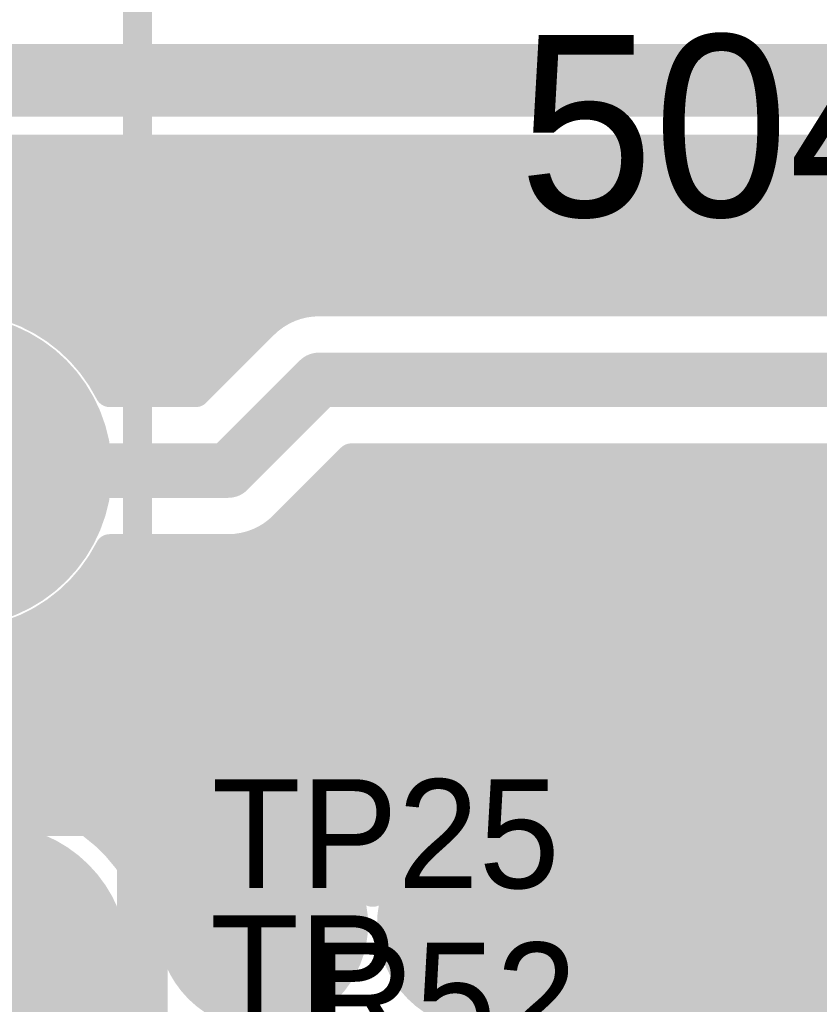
# Model space of a CAD drawing. Extents: x 7.17 to 14.1, y 4 to 11.75.
# Tile 182 of 214: x 11.05 to 11.27, y 8.27 to 8.54. Entities that reach past the tile are written whole.
import ezdxf

# ---------------------------------------------------------------- set-up
doc = ezdxf.new("R2010")
doc.units = 0
doc.layers.get('0').update_dxf_attribs({"linetype": 'CONTINUOUS'})
for name, color, linetype in [('BOTTOMLAYER', 5, 'CONTINUOUS'), ('BOTTOMSOLDER', 6, 'CONTINUOUS'), ('INTERNALPLANE1', 76, 'CONTINUOUS'), ('MECHANICAL1', 6, 'CONTINUOUS'), ('MULTILAYER', 9, 'CONTINUOUS'), ('TOPLAYER', 1, 'CONTINUOUS'), ('TOPOVERLAY', 2, 'CONTINUOUS'), ('TOPSOLDER', 216, 'CONTINUOUS')]:
    doc.layers.add(name, color=color, linetype=linetype)

# ---------------------------------------------------------------- blocks, each defined once
blk = doc.blocks.new('RELAY44_28')
at = {"layer": 'BOTTOMSOLDER', "const_width": 0.0375}
blk.add_lwpolyline([(0.68125, 0, 1), (0.71875, 0, 1)], format="xyb", close=True, dxfattribs=at)
at = {"layer": 'MECHANICAL1', "const_width": 0.008}
for points in [[(0.75, -0.05), (0.75, 0.35)], [(-0.05, -0.05), (0.75, -0.05)]]:
    blk.add_lwpolyline(points, dxfattribs=at)
at = {"layer": 'MECHANICAL1', "const_width": 0.004}
blk.add_lwpolyline([(0.748, -0.05, 1), (0.752, -0.05, 1)], format="xyb", close=True, dxfattribs=at)
blk.add_lwpolyline([(0.748, -0.05, 1), (0.752, -0.05, 1)], format="xyb", close=True, dxfattribs=at)
at = {"layer": 'MULTILAYER', "const_width": 0.0335}
blk.add_lwpolyline([(0.68325, 0, 1), (0.71675, 0, 1)], format="xyb", close=True, dxfattribs=at)
at = {"layer": 'TOPOVERLAY', "const_width": 0.008}
for points in [[(0.75, -0.05), (0.75, 0.35)], [(-0.05, -0.05), (0.75, -0.05)]]:
    blk.add_lwpolyline(points, dxfattribs=at)
at = {"layer": 'TOPOVERLAY', "const_width": 0.004}
blk.add_lwpolyline([(0.748, -0.05, 1), (0.752, -0.05, 1)], format="xyb", close=True, dxfattribs=at)
blk.add_lwpolyline([(0.748, -0.05, 1), (0.752, -0.05, 1)], format="xyb", close=True, dxfattribs=at)
at = {"layer": 'TOPSOLDER', "const_width": 0.0375}
blk.add_lwpolyline([(0.68125, 0, 1), (0.71875, 0, 1)], format="xyb", close=True, dxfattribs=at)
blk = doc.blocks.new('TEST_POINT_PAD_3_32')
at = {"layer": 'BOTTOMSOLDER', "const_width": 0.0365}
blk.add_lwpolyline([(-0.01825, 0, 1), (0.01825, 0, 1)], format="xyb", close=True, dxfattribs=at)
at = {"layer": 'MECHANICAL1', "const_width": 0.01}
for points in [[(-0.03937, 0.03937), (-0.03937, -0.03937)], [(0, 0.03937), (-0.03937, 0.03937)], [(0.03937, 0.03937), (0, 0.03937)], [(0.03937, 0.03937), (0.03937, -0.03937)], [(0.03937, -0.03937), (-0.03937, -0.03937)]]:
    blk.add_lwpolyline(points, dxfattribs=at)
at = {"layer": 'MECHANICAL1', "const_width": 0.005}
for points in [[(-0.04187, 0.03937, 1), (-0.03687, 0.03937, 1)], [(-0.04187, 0.03937, 1), (-0.03687, 0.03937, 1)], [(-0.0025, 0.03937, 1), (0.0025, 0.03937, 1)], [(-0.0025, 0.03937, 1), (0.0025, 0.03937, 1)], [(0.03687, 0.03937, 1), (0.04187, 0.03937, 1)], [(0.03687, 0.03937, 1), (0.04187, 0.03937, 1)], [(-0.04187, -0.03937, 1), (-0.03687, -0.03937, 1)], [(-0.04187, -0.03937, 1), (-0.03687, -0.03937, 1)], [(0.03687, -0.03937, 1), (0.04187, -0.03937, 1)], [(0.03687, -0.03937, 1), (0.04187, -0.03937, 1)]]:
    blk.add_lwpolyline(points, format="xyb", close=True, dxfattribs=at)
at = {"layer": 'MULTILAYER', "const_width": 0.0325}
blk.add_lwpolyline([(-0.01625, 0, 1), (0.01625, 0, 1)], format="xyb", close=True, dxfattribs=at)
at = {"layer": 'TOPOVERLAY', "const_width": 0.01}
for points in [[(-0.043307, 0.043307), (-0.043307, -0.043307)], [(0.043307, 0.043307), (-0.043307, 0.043307)], [(0.043307, 0.043307), (0.043307, 0.03937)], [(0.043307, 0.03937), (0.043307, -0.043307)], [(0.043307, -0.043307), (-0.043307, -0.043307)]]:
    blk.add_lwpolyline(points, dxfattribs=at)
at = {"layer": 'TOPOVERLAY', "const_width": 0.005}
for points in [[(-0.045807, 0.043307, 1), (-0.040807, 0.043307, 1)], [(-0.045807, 0.043307, 1), (-0.040807, 0.043307, 1)], [(0.040807, 0.043307, 1), (0.045807, 0.043307, 1)], [(0.040807, 0.043307, 1), (0.045807, 0.043307, 1)], [(0.040807, 0.03937, 1), (0.045807, 0.03937, 1)], [(0.040807, 0.03937, 1), (0.045807, 0.03937, 1)], [(-0.045807, -0.043307, 1), (-0.040807, -0.043307, 1)], [(-0.045807, -0.043307, 1), (-0.040807, -0.043307, 1)], [(0.040807, -0.043307, 1), (0.045807, -0.043307, 1)], [(0.040807, -0.043307, 1), (0.045807, -0.043307, 1)]]:
    blk.add_lwpolyline(points, format="xyb", close=True, dxfattribs=at)
at = {"layer": 'TOPSOLDER', "const_width": 0.0365}
blk.add_lwpolyline([(-0.01825, 0, 1), (0.01825, 0, 1)], format="xyb", close=True, dxfattribs=at)

msp = doc.modelspace()

# ---------------------------------------------------------------- linework, layer by layer
at = {"layer": 'BOTTOMLAYER'}
for points, const_width in [([(10.627904, 8.52), (11.737904, 8.52)], 0.015), ([(10.627904, 8.4985), (11.728998, 8.4985)], 0.008), ([(10.855504, 8.309914), (11.04409, 8.4985)], 0.008), ([(10.876231, 8.4985), (11.049162, 8.325569)], 0.008), ([(11.010582, 8.4985), (11.052073, 8.457009)], 0.008), ([(11.011415, 8.458754), (11.051161, 8.4985)], 0.008), ([(11.017653, 8.4985), (11.079653, 8.4365)], 0.008), ([(11.021479, 8.461747), (11.058232, 8.4985)], 0.008), ([(11.024725, 8.4985), (11.086725, 8.4365)], 0.008), ([(11.029299, 8.462496), (11.065303, 8.4985)], 0.008), ([(11.031796, 8.4985), (11.093796, 8.4365)], 0.008), ([(11.035984, 8.462109), (11.072374, 8.4985)], 0.008), ([(11.038867, 8.4985), (11.098433, 8.438934)], 0.008), ([(11.041904, 8.460959), (11.079445, 8.4985)], 0.008), ([(11.045938, 8.4985), (11.101968, 8.44247)], 0.008), ([(11.04724, 8.459224), (11.086517, 8.4985)], 0.008), ([(11.052089, 8.457001), (11.093588, 8.4985)], 0.008), ([(11.053009, 8.4985), (11.105504, 8.446005)], 0.008), ([(11.056509, 8.45435), (11.100659, 8.4985)], 0.008), ([(11.06008, 8.4985), (11.109039, 8.449541)], 0.008), ([(11.060534, 8.451305), (11.10773, 8.4985)], 0.008), ([(11.064183, 8.447882), (11.114801, 8.4985)], 0.008), ([(11.067151, 8.4985), (11.112575, 8.453076)], 0.008), ([(11.067458, 8.444086), (11.121872, 8.4985)], 0.008), ([(11.07035, 8.439907), (11.128943, 8.4985)], 0.008), ([(11.074014, 8.4365), (11.136014, 8.4985)], 0.008), ([(11.074222, 8.4985), (11.116176, 8.456546)], 0.008), ([(11.081085, 8.4365), (11.143085, 8.4985)], 0.008), ([(11.081293, 8.4985), (11.120472, 8.459321)], 0.008), ([(11.088156, 8.4365), (11.150156, 8.4985)], 0.008), ([(11.088365, 8.4985), (11.125766, 8.461098)], 0.008), ([(11.095228, 8.4365), (11.157227, 8.4985)], 0.008), ([(11.095436, 8.4985), (11.132436, 8.4615)], 0.008), ([(11.102507, 8.4985), (11.139507, 8.4615)], 0.008), ([(11.109578, 8.4985), (11.146578, 8.4615)], 0.008), ([(11.116649, 8.4985), (11.153649, 8.4615)], 0.008), ([(11.12372, 8.4985), (11.16072, 8.4615)], 0.008), ([(11.127117, 8.461319), (11.164299, 8.4985)], 0.008), ([(11.130791, 8.4985), (11.167791, 8.4615)], 0.008), ([(11.13437, 8.4615), (11.17137, 8.4985)], 0.008), ([(11.137862, 8.4985), (11.174862, 8.4615)], 0.008), ([(11.141441, 8.4615), (11.178441, 8.4985)], 0.008), ([(11.144933, 8.4985), (11.181933, 8.4615)], 0.008), ([(11.148512, 8.4615), (11.185512, 8.4985)], 0.008), ([(11.152004, 8.4985), (11.189004, 8.4615)], 0.008), ([(11.155583, 8.4615), (11.192583, 8.4985)], 0.008), ([(11.159076, 8.4985), (11.196075, 8.4615)], 0.008), ([(11.162654, 8.4615), (11.199654, 8.4985)], 0.008), ([(11.166147, 8.4985), (11.203147, 8.4615)], 0.008), ([(11.169725, 8.4615), (11.206725, 8.4985)], 0.008), ([(11.173218, 8.4985), (11.210218, 8.4615)], 0.008), ([(11.176796, 8.4615), (11.213796, 8.4985)], 0.008), ([(11.180289, 8.4985), (11.217289, 8.4615)], 0.008), ([(11.183867, 8.4615), (11.220867, 8.4985)], 0.008), ([(11.18736, 8.4985), (11.22436, 8.4615)], 0.008), ([(11.190938, 8.4615), (11.227939, 8.4985)], 0.008), ([(11.194431, 8.4985), (11.231431, 8.4615)], 0.008), ([(11.19801, 8.4615), (11.23501, 8.4985)], 0.008), ([(11.201502, 8.4985), (11.238502, 8.4615)], 0.008), ([(11.205081, 8.4615), (11.242081, 8.4985)], 0.008), ([(11.208573, 8.4985), (11.245573, 8.4615)], 0.008), ([(11.212152, 8.4615), (11.249152, 8.4985)], 0.008), ([(11.215644, 8.4985), (11.252644, 8.4615)], 0.008), ([(11.219223, 8.4615), (11.256223, 8.4985)], 0.008), ([(11.222715, 8.4985), (11.259715, 8.4615)], 0.008), ([(11.226294, 8.4615), (11.263294, 8.4985)], 0.008), ([(11.229786, 8.4985), (11.266787, 8.4615)], 0.008), ([(11.233365, 8.4615), (11.270365, 8.4985)], 0.008), ([(11.236858, 8.4985), (11.273858, 8.4615)], 0.008), ([(11.240436, 8.4615), (11.277436, 8.4985)], 0.008), ([(11.243929, 8.4985), (11.280929, 8.4615)], 0.008), ([(11.247507, 8.4615), (11.284507, 8.4985)], 0.008), ([(11.251, 8.4985), (11.288, 8.4615)], 0.008), ([(11.254578, 8.4615), (11.291578, 8.4985)], 0.008), ([(11.258071, 8.4985), (11.295071, 8.4615)], 0.008), ([(11.26165, 8.4615), (11.298649, 8.4985)], 0.008), ([(11.265142, 8.4985), (11.302142, 8.4615)], 0.008), ([(11.268721, 8.4615), (11.305721, 8.4985)], 0.008), ([(11.129904, 8.4615), (11.684904, 8.4615)], 0.008), ([(11.095998, 8.4365), (11.114701, 8.455203)], 0.008), ([(11.104904, 8.415), (11.129904, 8.44)], 0.015), ([(11.129904, 8.44), (11.684904, 8.44)], 0.015), ([(11.07226, 8.4365), (11.095998, 8.4365)], 0.008), ([(10.967562, 7.976493), (11.409569, 8.4185)], 0.008), ([(10.973862, 7.975722), (11.41664, 8.4185)], 0.008), ([(10.979209, 7.973997), (11.423711, 8.4185)], 0.008), ([(11.029904, 8.415), (11.104904, 8.415)], 0.015), ([(11.048133, 8.325766), (11.140867, 8.4185)], 0.008), ([(11.05381, 8.324372), (11.147939, 8.4185)], 0.008), ([(11.058936, 8.322427), (11.15501, 8.4185)], 0.008), ([(11.063594, 8.320013), (11.162081, 8.4185)], 0.008), ([(11.067831, 8.317179), (11.169152, 8.4185)], 0.008), ([(11.071676, 8.313953), (11.176223, 8.4185)], 0.008), ([(11.075138, 8.310344), (11.183294, 8.4185)], 0.008), ([(11.078216, 8.306351), (11.190365, 8.4185)], 0.008), ([(11.080893, 8.301957), (11.197436, 8.4185)], 0.008), ([(11.106484, 8.320477), (11.204507, 8.4185)], 0.008), ([(11.114578, 8.3215), (11.211578, 8.4185)], 0.008), ([(11.120107, 8.399797), (11.13881, 8.4185)], 0.008), ([(11.120967, 8.320818), (11.218649, 8.4185)], 0.008), ([(11.126375, 8.319154), (11.225721, 8.4185)], 0.008), ([(11.131057, 8.316765), (11.232792, 8.4185)], 0.008), ([(11.135125, 8.313762), (11.239863, 8.4185)], 0.008), ([(11.138625, 8.310191), (11.246934, 8.4185)], 0.008), ([(11.13881, 8.4185), (11.675998, 8.4185)], 0.008), ([(11.14008, 8.4185), (12.108471, 7.450109)], 0.008), ([(11.141553, 8.306048), (11.254005, 8.4185)], 0.008), ([(11.147151, 8.4185), (12.118707, 7.446944)], 0.008), ([(11.154222, 8.4185), (12.051784, 7.520939)], 0.008), ([(11.160684, 8.318107), (11.261076, 8.4185)], 0.008), ([(11.161293, 8.4185), (12.046558, 7.533235)], 0.008), ([(11.168364, 8.4185), (12.044848, 7.542017)], 0.008), ([(11.170891, 8.321243), (11.268147, 8.4185)], 0.008), ([(11.175436, 8.4185), (12.044557, 7.549378)], 0.008), ([(11.17806, 8.321342), (11.275218, 8.4185)], 0.008), ([(11.182507, 8.4185), (12.045147, 7.55586)], 0.008), ([(11.18396, 8.32017), (11.282289, 8.4185)], 0.008), ([(11.18902, 8.31816), (11.289361, 8.4185)], 0.008), ([(11.189578, 8.4185), (12.046377, 7.561701)], 0.008), ([(11.193417, 8.315486), (11.296432, 8.4185)], 0.008), ([(11.194358, 8.21036), (11.402498, 8.4185)], 0.008), ([(11.194904, 8.217977), (11.395427, 8.4185)], 0.008), ([(11.194904, 8.232119), (11.381285, 8.4185)], 0.008), ([(11.194904, 8.225048), (11.388356, 8.4185)], 0.008), ([(11.194904, 8.23919), (11.374214, 8.4185)], 0.008), ([(11.194904, 8.253333), (11.360072, 8.4185)], 0.008), ([(11.194904, 8.246261), (11.367143, 8.4185)], 0.008), ([(11.194904, 8.260404), (11.353, 8.4185)], 0.008), ([(11.196649, 8.4185), (12.04812, 7.567029)], 0.008), ([(11.197227, 8.312224), (11.303503, 8.4185)], 0.008), ([(11.200472, 8.308399), (11.310574, 8.4185)], 0.008), ([(11.202802, 8.275372), (11.345929, 8.4185)], 0.008), ([(11.203129, 8.303985), (11.317645, 8.4185)], 0.008), ([(11.20372, 8.4185), (12.050298, 7.571922)], 0.008), ([(11.20512, 8.298903), (11.324716, 8.4185)], 0.008), ([(11.206117, 8.285759), (11.338858, 8.4185)], 0.008), ([(11.206263, 8.292976), (11.331787, 8.4185)], 0.008), ([(11.210791, 8.4185), (12.052864, 7.576427)], 0.008), ([(11.217862, 8.4185), (12.055787, 7.580575)], 0.008), ([(11.224933, 8.4185), (12.05905, 7.584384)], 0.008), ([(11.232004, 8.4185), (11.375396, 8.275108)], 0.008), ([(11.239076, 8.4185), (11.373301, 8.284275)], 0.008), ([(11.246147, 8.4185), (11.372977, 8.29167)], 0.008), ([(11.253218, 8.4185), (11.373652, 8.298066)], 0.008), ([(11.260289, 8.4185), (11.375029, 8.303759)], 0.008), ([(11.26736, 8.4185), (11.376961, 8.308899)], 0.008), ([(11.135909, 8.4156), (12.100402, 7.451107)], 0.008), ([(11.132374, 8.412064), (12.093458, 7.45098)], 0.008), ([(11.128838, 8.408529), (12.087271, 7.450095)], 0.008), ([(11.125303, 8.404993), (12.081662, 7.448634)], 0.008), ([(11.121767, 8.401457), (12.076527, 7.446697)], 0.008), ([(11.118115, 8.398038), (12.071805, 7.444349)], 0.008), ([(11.113701, 8.395382), (11.194131, 8.314951)], 0.008), ([(10.987012, 8.3), (11.080512, 8.3935)], 0.008), ([(10.994083, 8.3), (11.087583, 8.3935)], 0.008), ([(11.025302, 8.324148), (11.094654, 8.3935)], 0.008), ([(11.034398, 8.326173), (11.101725, 8.3935)], 0.008), ([(11.041759, 8.326463), (11.109238, 8.393941)], 0.008), ([(11.07083, 8.390889), (11.073441, 8.3935)], 0.008), ([(11.07226, 8.3935), (11.104904, 8.3935)], 0.008), ([(11.073156, 8.3935), (11.153523, 8.313133)], 0.008), ([(11.080227, 8.3935), (11.157483, 8.316244)], 0.008), ([(11.087298, 8.3935), (11.162043, 8.318755)], 0.008), ([(11.094369, 8.3935), (11.1673, 8.320569)], 0.008), ([(11.10144, 8.3935), (11.173473, 8.321468)], 0.008), ([(11.108249, 8.393762), (11.181133, 8.320878)], 0.008), ([(11.07002, 8.389565), (11.15013, 8.309455)], 0.008), ([(11.06708, 8.385433), (11.147314, 8.3052)], 0.008), ([(11.06376, 8.381683), (11.126229, 8.319214)], 0.008), ([(11.060066, 8.378305), (11.116973, 8.321399)], 0.008), ([(10.979941, 8.3), (11.054015, 8.374075)], 0.008), ([(11.055994, 8.375307), (11.110102, 8.321199)], 0.008), ([(11.009872, 8.371931), (11.059751, 8.322052)], 0.008), ([(11.04662, 8.370538), (11.099455, 8.317703)], 0.008), ([(11.051524, 8.372705), (11.104381, 8.319848)], 0.008), ([(11.020417, 8.368457), (11.085792, 8.303082)], 0.008), ([(11.028422, 8.367523), (11.088332, 8.307613)], 0.008), ([(11.035218, 8.367798), (11.091469, 8.311547)], 0.008), ([(11.04122, 8.368868), (11.095172, 8.314915)], 0.008), ([(11.199855, 8.309227), (12.067455, 7.441627)], 0.008), ([(11.143857, 8.301281), (11.146797, 8.30422)], 0.008), ([(11.205782, 8.296229), (12.063454, 7.438557)], 0.008), ([(11.114447, 8.254543), (11.114447, 8.29)], 0.012), ([(11.174904, 8.215), (11.174904, 8.29)], 0.012), ([(11.206371, 8.288569), (11.494327, 8.000613)], 0.008), ([(11.205473, 8.282397), (11.486374, 8.001496)], 0.008), ([(11.203659, 8.277139), (11.480052, 8.000746)], 0.008), ([(11.201148, 8.272579), (11.474691, 7.999036)], 0.008), ([(11.198037, 8.268619), (11.470046, 7.996609)], 0.008), ([(11.194904, 8.215), (11.194904, 8.265664)], 0.008), ([(11.194904, 8.264681), (11.466011, 7.993574)], 0.008)]:
    msp.add_lwpolyline(points, dxfattribs=dict(at, const_width=const_width))
for points, const_width in [([(11.04209, 8.4985, 1), (11.04609, 8.4985, 1)], 0.004), ([(11.043938, 8.4985, 1), (11.047938, 8.4985, 1)], 0.004), ([(11.049161, 8.4985, 1), (11.053161, 8.4985, 1)], 0.004), ([(11.051009, 8.4985, 1), (11.055009, 8.4985, 1)], 0.004), ([(11.056232, 8.4985, 1), (11.060232, 8.4985, 1)], 0.004), ([(11.05808, 8.4985, 1), (11.06208, 8.4985, 1)], 0.004), ([(11.063303, 8.4985, 1), (11.067303, 8.4985, 1)], 0.004), ([(11.065151, 8.4985, 1), (11.069151, 8.4985, 1)], 0.004), ([(11.070374, 8.4985, 1), (11.074374, 8.4985, 1)], 0.004), ([(11.072222, 8.4985, 1), (11.076222, 8.4985, 1)], 0.004), ([(11.077445, 8.4985, 1), (11.081445, 8.4985, 1)], 0.004), ([(11.079293, 8.4985, 1), (11.083293, 8.4985, 1)], 0.004), ([(11.084516, 8.4985, 1), (11.088517, 8.4985, 1)], 0.004), ([(11.086365, 8.4985, 1), (11.090364, 8.4985, 1)], 0.004), ([(11.091588, 8.4985, 1), (11.095588, 8.4985, 1)], 0.004), ([(11.093436, 8.4985, 1), (11.097436, 8.4985, 1)], 0.004), ([(11.098659, 8.4985, 1), (11.102659, 8.4985, 1)], 0.004), ([(11.100507, 8.4985, 1), (11.104507, 8.4985, 1)], 0.004), ([(11.10573, 8.4985, 1), (11.10973, 8.4985, 1)], 0.004), ([(11.107578, 8.4985, 1), (11.111578, 8.4985, 1)], 0.004), ([(11.112801, 8.4985, 1), (11.116801, 8.4985, 1)], 0.004), ([(11.114649, 8.4985, 1), (11.118649, 8.4985, 1)], 0.004), ([(11.119872, 8.4985, 1), (11.123872, 8.4985, 1)], 0.004), ([(11.12172, 8.4985, 1), (11.12572, 8.4985, 1)], 0.004), ([(11.126943, 8.4985, 1), (11.130943, 8.4985, 1)], 0.004), ([(11.128791, 8.4985, 1), (11.132791, 8.4985, 1)], 0.004), ([(11.134014, 8.4985, 1), (11.138014, 8.4985, 1)], 0.004), ([(11.135862, 8.4985, 1), (11.139862, 8.4985, 1)], 0.004), ([(11.141085, 8.4985, 1), (11.145085, 8.4985, 1)], 0.004), ([(11.142933, 8.4985, 1), (11.146933, 8.4985, 1)], 0.004), ([(11.148156, 8.4985, 1), (11.152156, 8.4985, 1)], 0.004), ([(11.150004, 8.4985, 1), (11.154004, 8.4985, 1)], 0.004), ([(11.155228, 8.4985, 1), (11.159228, 8.4985, 1)], 0.004), ([(11.157075, 8.4985, 1), (11.161076, 8.4985, 1)], 0.004), ([(11.162299, 8.4985, 1), (11.166299, 8.4985, 1)], 0.004), ([(11.164147, 8.4985, 1), (11.168147, 8.4985, 1)], 0.004), ([(11.16937, 8.4985, 1), (11.17337, 8.4985, 1)], 0.004), ([(11.171218, 8.4985, 1), (11.175218, 8.4985, 1)], 0.004), ([(11.176441, 8.4985, 1), (11.180441, 8.4985, 1)], 0.004), ([(11.178289, 8.4985, 1), (11.182289, 8.4985, 1)], 0.004), ([(11.183512, 8.4985, 1), (11.187512, 8.4985, 1)], 0.004), ([(11.18536, 8.4985, 1), (11.18936, 8.4985, 1)], 0.004), ([(11.190583, 8.4985, 1), (11.194583, 8.4985, 1)], 0.004), ([(11.192431, 8.4985, 1), (11.196431, 8.4985, 1)], 0.004), ([(11.197654, 8.4985, 1), (11.201654, 8.4985, 1)], 0.004), ([(11.199502, 8.4985, 1), (11.203502, 8.4985, 1)], 0.004), ([(11.204725, 8.4985, 1), (11.208725, 8.4985, 1)], 0.004), ([(11.206573, 8.4985, 1), (11.210573, 8.4985, 1)], 0.004), ([(11.211796, 8.4985, 1), (11.215796, 8.4985, 1)], 0.004), ([(11.213644, 8.4985, 1), (11.217644, 8.4985, 1)], 0.004), ([(11.218867, 8.4985, 1), (11.222867, 8.4985, 1)], 0.004), ([(11.220715, 8.4985, 1), (11.224715, 8.4985, 1)], 0.004), ([(11.225938, 8.4985, 1), (11.229938, 8.4985, 1)], 0.004), ([(11.227787, 8.4985, 1), (11.231787, 8.4985, 1)], 0.004), ([(11.23301, 8.4985, 1), (11.23701, 8.4985, 1)], 0.004), ([(11.234858, 8.4985, 1), (11.238858, 8.4985, 1)], 0.004), ([(11.240081, 8.4985, 1), (11.244081, 8.4985, 1)], 0.004), ([(11.241929, 8.4985, 1), (11.245929, 8.4985, 1)], 0.004), ([(11.247152, 8.4985, 1), (11.251152, 8.4985, 1)], 0.004), ([(11.249, 8.4985, 1), (11.253, 8.4985, 1)], 0.004), ([(11.254223, 8.4985, 1), (11.258223, 8.4985, 1)], 0.004), ([(11.256071, 8.4985, 1), (11.260071, 8.4985, 1)], 0.004), ([(11.261294, 8.4985, 1), (11.265294, 8.4985, 1)], 0.004), ([(11.263142, 8.4985, 1), (11.267142, 8.4985, 1)], 0.004), ([(11.268365, 8.4985, 1), (11.272365, 8.4985, 1)], 0.004), ([(11.123766, 8.461098, 1), (11.127766, 8.461098, 1)], 0.004), ([(11.125117, 8.461319, 1), (11.129117, 8.461319, 1)], 0.004), ([(11.127904, 8.4615, 1), (11.131904, 8.4615, 1)], 0.004), ([(11.127904, 8.4615, 1), (11.131904, 8.4615, 1)], 0.004), ([(11.127904, 8.4615, 1), (11.131904, 8.4615, 1)], 0.004), ([(11.130436, 8.4615, 1), (11.134436, 8.4615, 1)], 0.004), ([(11.13237, 8.4615, 1), (11.13637, 8.4615, 1)], 0.004), ([(11.137507, 8.4615, 1), (11.141507, 8.4615, 1)], 0.004), ([(11.139441, 8.4615, 1), (11.143441, 8.4615, 1)], 0.004), ([(11.144578, 8.4615, 1), (11.148578, 8.4615, 1)], 0.004), ([(11.146512, 8.4615, 1), (11.150512, 8.4615, 1)], 0.004), ([(11.151649, 8.4615, 1), (11.155649, 8.4615, 1)], 0.004), ([(11.153583, 8.4615, 1), (11.157583, 8.4615, 1)], 0.004), ([(11.15872, 8.4615, 1), (11.16272, 8.4615, 1)], 0.004), ([(11.160654, 8.4615, 1), (11.164654, 8.4615, 1)], 0.004), ([(11.165791, 8.4615, 1), (11.169791, 8.4615, 1)], 0.004), ([(11.167725, 8.4615, 1), (11.171725, 8.4615, 1)], 0.004), ([(11.172862, 8.4615, 1), (11.176862, 8.4615, 1)], 0.004), ([(11.174796, 8.4615, 1), (11.178796, 8.4615, 1)], 0.004), ([(11.179933, 8.4615, 1), (11.183933, 8.4615, 1)], 0.004), ([(11.181867, 8.4615, 1), (11.185867, 8.4615, 1)], 0.004), ([(11.187004, 8.4615, 1), (11.191004, 8.4615, 1)], 0.004), ([(11.188939, 8.4615, 1), (11.192939, 8.4615, 1)], 0.004), ([(11.194076, 8.4615, 1), (11.198075, 8.4615, 1)], 0.004), ([(11.19601, 8.4615, 1), (11.20001, 8.4615, 1)], 0.004), ([(11.201147, 8.4615, 1), (11.205147, 8.4615, 1)], 0.004), ([(11.203081, 8.4615, 1), (11.207081, 8.4615, 1)], 0.004), ([(11.208218, 8.4615, 1), (11.212218, 8.4615, 1)], 0.004), ([(11.210152, 8.4615, 1), (11.214152, 8.4615, 1)], 0.004), ([(11.215289, 8.4615, 1), (11.219289, 8.4615, 1)], 0.004), ([(11.217223, 8.4615, 1), (11.221223, 8.4615, 1)], 0.004), ([(11.22236, 8.4615, 1), (11.22636, 8.4615, 1)], 0.004), ([(11.224294, 8.4615, 1), (11.228294, 8.4615, 1)], 0.004), ([(11.229431, 8.4615, 1), (11.233431, 8.4615, 1)], 0.004), ([(11.231365, 8.4615, 1), (11.235365, 8.4615, 1)], 0.004), ([(11.236502, 8.4615, 1), (11.240502, 8.4615, 1)], 0.004), ([(11.238436, 8.4615, 1), (11.242436, 8.4615, 1)], 0.004), ([(11.243573, 8.4615, 1), (11.247573, 8.4615, 1)], 0.004), ([(11.245507, 8.4615, 1), (11.249507, 8.4615, 1)], 0.004), ([(11.250644, 8.4615, 1), (11.254644, 8.4615, 1)], 0.004), ([(11.252578, 8.4615, 1), (11.256578, 8.4615, 1)], 0.004), ([(11.257715, 8.4615, 1), (11.261715, 8.4615, 1)], 0.004), ([(11.25965, 8.4615, 1), (11.263649, 8.4615, 1)], 0.004), ([(11.264786, 8.4615, 1), (11.268786, 8.4615, 1)], 0.004), ([(11.266721, 8.4615, 1), (11.270721, 8.4615, 1)], 0.004), ([(11.04524, 8.459224, 1), (11.04924, 8.459224, 1)], 0.004), ([(11.050073, 8.457009, 1), (11.054073, 8.457009, 1)], 0.004), ([(11.050089, 8.457001, 1), (11.054089, 8.457001, 1)], 0.004), ([(11.118472, 8.459321, 1), (11.122473, 8.459321, 1)], 0.004), ([(11.054509, 8.45435, 1), (11.058509, 8.45435, 1)], 0.004), ([(11.112701, 8.455203, 1), (11.116701, 8.455203, 1)], 0.004), ([(11.112701, 8.455203, 1), (11.116701, 8.455203, 1)], 0.004), ([(11.112701, 8.455203, 1), (11.116701, 8.455203, 1)], 0.004), ([(11.114176, 8.456546, 1), (11.118176, 8.456546, 1)], 0.004), ([(11.110575, 8.453076, 1), (11.114575, 8.453076, 1)], 0.004), ([(11.058534, 8.451305, 1), (11.062534, 8.451305, 1)], 0.004), ([(11.107039, 8.449541, 1), (11.111039, 8.449541, 1)], 0.004), ([(11.062183, 8.447882, 1), (11.066183, 8.447882, 1)], 0.004), ([(11.065458, 8.444086, 1), (11.069458, 8.444086, 1)], 0.004), ([(11.103504, 8.446005, 1), (11.107504, 8.446005, 1)], 0.004), ([(11.126154, 8.44, 1), (11.133654, 8.44, 1)], 0.0075), ([(11.126154, 8.44, 1), (11.133654, 8.44, 1)], 0.0075), ([(11.099968, 8.44247, 1), (11.103968, 8.44247, 1)], 0.004), ([(11.06835, 8.439907, 1), (11.07235, 8.439907, 1)], 0.004), ([(11.096433, 8.438934, 1), (11.100433, 8.438934, 1)], 0.004), ([(11.07026, 8.4365, 1), (11.07426, 8.4365, 1)], 0.004), ([(11.07026, 8.4365, 1), (11.07426, 8.4365, 1)], 0.004), ([(11.072014, 8.4365, 1), (11.076014, 8.4365, 1)], 0.004), ([(11.077654, 8.4365, 1), (11.081653, 8.4365, 1)], 0.004), ([(11.079085, 8.4365, 1), (11.083085, 8.4365, 1)], 0.004), ([(11.084725, 8.4365, 1), (11.088725, 8.4365, 1)], 0.004), ([(11.086156, 8.4365, 1), (11.090156, 8.4365, 1)], 0.004), ([(11.091796, 8.4365, 1), (11.095796, 8.4365, 1)], 0.004), ([(11.093227, 8.4365, 1), (11.097228, 8.4365, 1)], 0.004), ([(11.093998, 8.4365, 1), (11.097998, 8.4365, 1)], 0.004), ([(11.093998, 8.4365, 1), (11.097998, 8.4365, 1)], 0.004), ([(11.101154, 8.415, 1), (11.108654, 8.415, 1)], 0.0075), ([(11.101154, 8.415, 1), (11.108654, 8.415, 1)], 0.0075), ([(11.13681, 8.4185, 1), (11.14081, 8.4185, 1)], 0.004), ([(11.13681, 8.4185, 1), (11.14081, 8.4185, 1)], 0.004), ([(11.13808, 8.4185, 1), (11.14208, 8.4185, 1)], 0.004), ([(11.138867, 8.4185, 1), (11.142867, 8.4185, 1)], 0.004), ([(11.145151, 8.4185, 1), (11.149151, 8.4185, 1)], 0.004), ([(11.145938, 8.4185, 1), (11.149938, 8.4185, 1)], 0.004), ([(11.152222, 8.4185, 1), (11.156222, 8.4185, 1)], 0.004), ([(11.15301, 8.4185, 1), (11.15701, 8.4185, 1)], 0.004), ([(11.159293, 8.4185, 1), (11.163293, 8.4185, 1)], 0.004), ([(11.160081, 8.4185, 1), (11.164081, 8.4185, 1)], 0.004), ([(11.166365, 8.4185, 1), (11.170364, 8.4185, 1)], 0.004), ([(11.167152, 8.4185, 1), (11.171152, 8.4185, 1)], 0.004), ([(11.173436, 8.4185, 1), (11.177436, 8.4185, 1)], 0.004), ([(11.174223, 8.4185, 1), (11.178223, 8.4185, 1)], 0.004), ([(11.180507, 8.4185, 1), (11.184507, 8.4185, 1)], 0.004), ([(11.181294, 8.4185, 1), (11.185294, 8.4185, 1)], 0.004), ([(11.187578, 8.4185, 1), (11.191578, 8.4185, 1)], 0.004), ([(11.188365, 8.4185, 1), (11.192365, 8.4185, 1)], 0.004), ([(11.194649, 8.4185, 1), (11.198649, 8.4185, 1)], 0.004), ([(11.195436, 8.4185, 1), (11.199436, 8.4185, 1)], 0.004), ([(11.20172, 8.4185, 1), (11.20572, 8.4185, 1)], 0.004), ([(11.202507, 8.4185, 1), (11.206507, 8.4185, 1)], 0.004), ([(11.208791, 8.4185, 1), (11.212791, 8.4185, 1)], 0.004), ([(11.209578, 8.4185, 1), (11.213578, 8.4185, 1)], 0.004), ([(11.215862, 8.4185, 1), (11.219862, 8.4185, 1)], 0.004), ([(11.21665, 8.4185, 1), (11.22065, 8.4185, 1)], 0.004), ([(11.222933, 8.4185, 1), (11.226933, 8.4185, 1)], 0.004), ([(11.223721, 8.4185, 1), (11.227721, 8.4185, 1)], 0.004), ([(11.230004, 8.4185, 1), (11.234004, 8.4185, 1)], 0.004), ([(11.230792, 8.4185, 1), (11.234792, 8.4185, 1)], 0.004), ([(11.237075, 8.4185, 1), (11.241076, 8.4185, 1)], 0.004), ([(11.237863, 8.4185, 1), (11.241863, 8.4185, 1)], 0.004), ([(11.244147, 8.4185, 1), (11.248147, 8.4185, 1)], 0.004), ([(11.244934, 8.4185, 1), (11.248934, 8.4185, 1)], 0.004), ([(11.251218, 8.4185, 1), (11.255218, 8.4185, 1)], 0.004), ([(11.252005, 8.4185, 1), (11.256005, 8.4185, 1)], 0.004), ([(11.258289, 8.4185, 1), (11.262289, 8.4185, 1)], 0.004), ([(11.259076, 8.4185, 1), (11.263076, 8.4185, 1)], 0.004), ([(11.26536, 8.4185, 1), (11.26936, 8.4185, 1)], 0.004), ([(11.266147, 8.4185, 1), (11.270147, 8.4185, 1)], 0.004), ([(11.133909, 8.4156, 1), (11.137909, 8.4156, 1)], 0.004), ([(11.130374, 8.412064, 1), (11.134374, 8.412064, 1)], 0.004), ([(11.126838, 8.408529, 1), (11.130838, 8.408529, 1)], 0.004), ([(11.123303, 8.404993, 1), (11.127303, 8.404993, 1)], 0.004), ([(11.119767, 8.401457, 1), (11.123767, 8.401457, 1)], 0.004), ([(11.116115, 8.398038, 1), (11.120115, 8.398038, 1)], 0.004), ([(11.118107, 8.399797, 1), (11.122107, 8.399797, 1)], 0.004), ([(11.118107, 8.399797, 1), (11.122107, 8.399797, 1)], 0.004), ([(11.118107, 8.399797, 1), (11.122107, 8.399797, 1)], 0.004), ([(11.1117, 8.395382, 1), (11.115701, 8.395382, 1)], 0.004), ([(11.07026, 8.3935, 1), (11.07426, 8.3935, 1)], 0.004), ([(11.07026, 8.3935, 1), (11.07426, 8.3935, 1)], 0.004), ([(11.071156, 8.3935, 1), (11.075156, 8.3935, 1)], 0.004), ([(11.071441, 8.3935, 1), (11.075441, 8.3935, 1)], 0.004), ([(11.078227, 8.3935, 1), (11.082227, 8.3935, 1)], 0.004), ([(11.078512, 8.3935, 1), (11.082512, 8.3935, 1)], 0.004), ([(11.085298, 8.3935, 1), (11.089298, 8.3935, 1)], 0.004), ([(11.085583, 8.3935, 1), (11.089583, 8.3935, 1)], 0.004), ([(11.092369, 8.3935, 1), (11.096369, 8.3935, 1)], 0.004), ([(11.092654, 8.3935, 1), (11.096654, 8.3935, 1)], 0.004), ([(11.09944, 8.3935, 1), (11.10344, 8.3935, 1)], 0.004), ([(11.099725, 8.3935, 1), (11.103725, 8.3935, 1)], 0.004), ([(11.102904, 8.3935, 1), (11.106904, 8.3935, 1)], 0.004), ([(11.102904, 8.3935, 1), (11.106904, 8.3935, 1)], 0.004), ([(11.102904, 8.3935, 1), (11.106904, 8.3935, 1)], 0.004), ([(11.106249, 8.393762, 1), (11.110249, 8.393762, 1)], 0.004), ([(11.107238, 8.393941, 1), (11.111238, 8.393941, 1)], 0.004), ([(11.06802, 8.389565, 1), (11.07202, 8.389565, 1)], 0.004), ([(11.068829, 8.390889, 1), (11.072829, 8.390889, 1)], 0.004), ([(11.06508, 8.385433, 1), (11.06908, 8.385433, 1)], 0.004), ([(11.06176, 8.381683, 1), (11.06576, 8.381683, 1)], 0.004), ([(11.058066, 8.378305, 1), (11.062066, 8.378305, 1)], 0.004), ([(11.052015, 8.374075, 1), (11.056015, 8.374075, 1)], 0.004), ([(11.053994, 8.375307, 1), (11.057994, 8.375307, 1)], 0.004), ([(11.04462, 8.370538, 1), (11.04862, 8.370538, 1)], 0.004), ([(11.049524, 8.372705, 1), (11.053524, 8.372705, 1)], 0.004), ([(11.046133, 8.325766, 1), (11.050133, 8.325766, 1)], 0.004), ([(11.047163, 8.325569, 1), (11.051163, 8.325569, 1)], 0.004), ([(11.05181, 8.324372, 1), (11.05581, 8.324372, 1)], 0.004), ([(11.056936, 8.322427, 1), (11.060936, 8.322427, 1)], 0.004), ([(11.057751, 8.322052, 1), (11.061751, 8.322052, 1)], 0.004), ([(11.112578, 8.3215, 1), (11.116578, 8.3215, 1)], 0.004), ([(11.114973, 8.321399, 1), (11.118973, 8.321399, 1)], 0.004), ([(11.171473, 8.321468, 1), (11.175473, 8.321468, 1)], 0.004), ([(11.17606, 8.321342, 1), (11.18006, 8.321342, 1)], 0.004), ([(11.061594, 8.320013, 1), (11.065594, 8.320013, 1)], 0.004), ([(11.102381, 8.319848, 1), (11.106381, 8.319848, 1)], 0.004), ([(11.104484, 8.320477, 1), (11.108484, 8.320477, 1)], 0.004), ([(11.108102, 8.321199, 1), (11.112101, 8.321199, 1)], 0.004), ([(11.118967, 8.320818, 1), (11.122967, 8.320818, 1)], 0.004), ([(11.124229, 8.319214, 1), (11.128229, 8.319214, 1)], 0.004), ([(11.124375, 8.319154, 1), (11.128375, 8.319154, 1)], 0.004), ([(11.160043, 8.318755, 1), (11.164043, 8.318755, 1)], 0.004), ([(11.165301, 8.320569, 1), (11.169301, 8.320569, 1)], 0.004), ([(11.16889, 8.321243, 1), (11.17289, 8.321243, 1)], 0.004), ([(11.179133, 8.320878, 1), (11.183133, 8.320878, 1)], 0.004), ([(11.18196, 8.32017, 1), (11.18596, 8.32017, 1)], 0.004), ([(11.065831, 8.317179, 1), (11.069831, 8.317179, 1)], 0.004), ([(11.097455, 8.317703, 1), (11.101455, 8.317703, 1)], 0.004), ([(11.129057, 8.316765, 1), (11.133057, 8.316765, 1)], 0.004), ([(11.155483, 8.316244, 1), (11.159483, 8.316244, 1)], 0.004), ([(11.158684, 8.318107, 1), (11.162684, 8.318107, 1)], 0.004), ([(11.18702, 8.31816, 1), (11.19102, 8.31816, 1)], 0.004), ([(11.069676, 8.313953, 1), (11.073676, 8.313953, 1)], 0.004), ([(11.093172, 8.314915, 1), (11.097172, 8.314915, 1)], 0.004), ([(11.133125, 8.313762, 1), (11.137125, 8.313762, 1)], 0.004), ([(11.191417, 8.315486, 1), (11.195417, 8.315486, 1)], 0.004), ([(11.192131, 8.314951, 1), (11.196131, 8.314951, 1)], 0.004), ([(11.089469, 8.311547, 1), (11.093469, 8.311547, 1)], 0.004), ([(11.151523, 8.313133, 1), (11.155523, 8.313133, 1)], 0.004), ([(11.195227, 8.312224, 1), (11.199227, 8.312224, 1)], 0.004), ([(11.073138, 8.310344, 1), (11.077138, 8.310344, 1)], 0.004), ([(11.136625, 8.310191, 1), (11.140625, 8.310191, 1)], 0.004), ([(11.14813, 8.309455, 1), (11.15213, 8.309455, 1)], 0.004), ([(11.197855, 8.309227, 1), (11.201855, 8.309227, 1)], 0.004), ([(11.198472, 8.308399, 1), (11.202472, 8.308399, 1)], 0.004), ([(11.076216, 8.306351, 1), (11.080217, 8.306351, 1)], 0.004), ([(11.086332, 8.307613, 1), (11.090331, 8.307613, 1)], 0.004), ([(11.139553, 8.306048, 1), (11.143553, 8.306048, 1)], 0.004), ([(11.145314, 8.3052, 1), (11.149314, 8.3052, 1)], 0.004), ([(11.083792, 8.303082, 1), (11.087792, 8.303082, 1)], 0.004), ([(11.144796, 8.30422, 1), (11.148796, 8.30422, 1)], 0.004), ([(11.20113, 8.303985, 1), (11.205129, 8.303985, 1)], 0.004), ([(11.078893, 8.301957, 1), (11.082893, 8.301957, 1)], 0.004), ([(11.141858, 8.301281, 1), (11.145857, 8.301281, 1)], 0.004), ([(11.142675, 8.298859, 1), (11.146676, 8.298859, 1)], 0.004), ([(11.142675, 8.298859, 1), (11.146676, 8.298859, 1)], 0.004), ([(11.203119, 8.298903, 1), (11.207119, 8.298903, 1)], 0.004), ([(11.081538, 8.296073, 1), (11.085538, 8.296073, 1)], 0.004), ([(11.081538, 8.296073, 1), (11.085538, 8.296073, 1)], 0.004), ([(11.203782, 8.296229, 1), (11.207782, 8.296229, 1)], 0.004), ([(11.111447, 8.29, 1), (11.117447, 8.29, 1)], 0.006), ([(11.171904, 8.29, 1), (11.177904, 8.29, 1)], 0.006), ([(11.204263, 8.292976, 1), (11.208263, 8.292976, 1)], 0.004), ([(11.204404, 8.29, 1), (11.208404, 8.29, 1)], 0.004), ([(11.204404, 8.29, 1), (11.208404, 8.29, 1)], 0.004), ([(11.204372, 8.288569, 1), (11.208372, 8.288569, 1)], 0.004), ([(11.204117, 8.285759, 1), (11.208117, 8.285759, 1)], 0.004), ([(11.203473, 8.282397, 1), (11.207473, 8.282397, 1)], 0.004), ([(11.200802, 8.275372, 1), (11.204802, 8.275372, 1)], 0.004), ([(11.201659, 8.277139, 1), (11.205659, 8.277139, 1)], 0.004), ([(11.199148, 8.272579, 1), (11.203148, 8.272579, 1)], 0.004), ([(11.196036, 8.268619, 1), (11.200036, 8.268619, 1)], 0.004), ([(11.192904, 8.265664, 1), (11.196904, 8.265664, 1)], 0.004), ([(11.192904, 8.265664, 1), (11.196904, 8.265664, 1)], 0.004), ([(11.192904, 8.264681, 1), (11.196904, 8.264681, 1)], 0.004)]:
    msp.add_lwpolyline(points, format="xyb", close=True, dxfattribs=dict(at, const_width=const_width))
at = {"layer": 'BOTTOMLAYER', "const_width": 0.008}
for points in [[(11.07226, 8.3935, -4.179332), (11.07226, 8.4365)], [(11.114701, 8.455203, -0.198912), (11.129904, 8.4615)], [(11.114701, 8.455203, -0.198912), (11.129904, 8.4615)], [(11.120107, 8.399797, -0.198912), (11.104904, 8.3935)], [(11.120107, 8.399797, -0.198912), (11.104904, 8.3935)], [(10.997925, 8.3, -0.663796), (11.083538, 8.296073)], [(11.083538, 8.296073, -0.785157), (11.144675, 8.298859)], [(11.144675, 8.298859, -0.866726), (11.206404, 8.29)], [(11.206404, 8.29, -0.224378), (11.194904, 8.265664)]]:
    msp.add_lwpolyline(points, format="xyb", dxfattribs=at)
at = {"layer": 'BOTTOMSOLDER', "const_width": 0.0215}
for points in [[(11.103697, 8.29, 1), (11.125197, 8.29, 1)], [(11.164154, 8.29, 1), (11.185654, 8.29, 1)]]:
    msp.add_lwpolyline(points, format="xyb", close=True, dxfattribs=at)
at = {"layer": 'INTERNALPLANE1'}
for points, const_width in [([(11.008404, 8.415, 1), (11.051404, 8.415, 1)], 0.043), ([(11.021154, 8.28, 1), (11.058654, 8.28, 1)], 0.0375), ([(11.099947, 8.29, 1), (11.128947, 8.29, 1)], 0.029), ([(11.160404, 8.29, 1), (11.189404, 8.29, 1)], 0.029)]:
    msp.add_lwpolyline(points, format="xyb", close=True, dxfattribs=dict(at, const_width=const_width))
at = {"layer": 'TOPLAYER'}
for points, const_width in [([(10.739904, 8.525), (11.739904, 8.525)], 0.015), ([(10.914904, 8.5), (11.704904, 8.5)], 0.015), ([(10.979447, 8.36), (11.559447, 8.36)], 0.025), ([(11.009447, 8.33), (11.074447, 8.33)], 0.012), ([(11.074447, 8.33), (11.114447, 8.29)], 0.012), ([(11.114447, 8.29), (11.154447, 8.33)], 0.012), ([(11.154447, 8.33), (11.379447, 8.33)], 0.012), ([(11.174447, 8.289543), (11.174904, 8.29)], 0.012), ([(11.174447, 8.114086), (11.174447, 8.289543)], 0.012), ([(11.174904, 8.29), (11.279447, 8.29)], 0.012)]:
    msp.add_lwpolyline(points, dxfattribs=dict(at, const_width=const_width))
at = {"layer": 'TOPLAYER', "const_width": 0.006}
for points in [[(11.071447, 8.33, 1), (11.077447, 8.33, 1)], [(11.071447, 8.33, 1), (11.077447, 8.33, 1)], [(11.151447, 8.33, 1), (11.157447, 8.33, 1)], [(11.151447, 8.33, 1), (11.157447, 8.33, 1)], [(11.111447, 8.29, 1), (11.117447, 8.29, 1)], [(11.111447, 8.29, 1), (11.117447, 8.29, 1)], [(11.171447, 8.289543, 1), (11.177447, 8.289543, 1)], [(11.171447, 8.289543, 1), (11.177447, 8.289543, 1)], [(11.171904, 8.29, 1), (11.177904, 8.29, 1)], [(11.171904, 8.29, 1), (11.177904, 8.29, 1)]]:
    msp.add_lwpolyline(points, format="xyb", close=True, dxfattribs=at)
at = {"layer": 'TOPSOLDER', "const_width": 0.0215}
for points in [[(11.103697, 8.29, 1), (11.125197, 8.29, 1)], [(11.164154, 8.29, 1), (11.185654, 8.29, 1)]]:
    msp.add_lwpolyline(points, format="xyb", close=True, dxfattribs=at)

# ---------------------------------------------------------------- block references
msp.add_blockref('RELAY44_28', (10.329904, 8.415))
at = {"rotation": 180}
msp.add_blockref('TEST_POINT_PAD_3_32', (11.039904, 8.28), dxfattribs=at)

# ---------------------------------------------------------------- texts
at = {"layer": 'MECHANICAL1'}
msp.add_text('TP', height=0.03, dxfattribs=at).set_placement((11.099904, 8.2625))
at = {"layer": 'TOPOVERLAY'}
for s, height, p in [('504KK', 0.05, (11.184904, 8.485)), ('TP25', 0.03, (11.100361, 8.3)), ('R52', 0.03, (11.127404, 8.255))]:
    msp.add_text(s, height=height, dxfattribs=at).set_placement(p)

doc.saveas('drawing.dxf')
